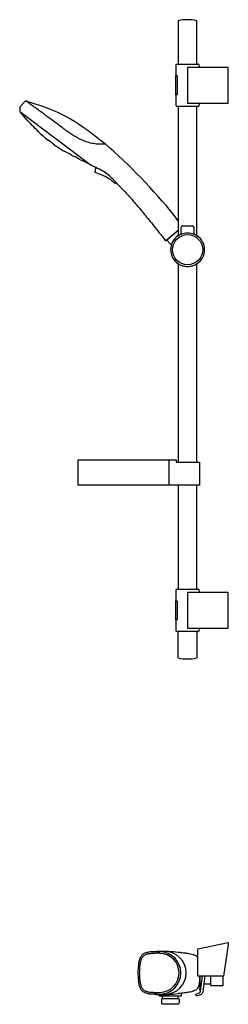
# Model space of a CAD drawing. Header units: millimetres. Extents: x -246 to 0, y -37 to 1125.
import ezdxf

# ---------------------------------------------------------------- set-up
doc = ezdxf.new("R2010")
doc.units = ezdxf.units.MM
doc.header["$MEASUREMENT"] = 0
doc.layers.add('PLANNING', color=1, linetype='Continuous')

# ---------------------------------------------------------------- blocks, each defined once
blk = doc.blocks.new('84820000_r')
at = {"layer": 'PLANNING'}
for p, q in [((-59, 1123.9), (-59, 1072.9)), ((-37, 1072.9), (-37, 1123.9)), ((-61.5, 1068.9), (-61.4, 1072.5)), ((-60.9, 1072.9), (-35.1, 1072.9)), ((-34.6, 1072.5), (-34.5, 1069.4)), ((-61.7, 1059.3), (-60.7, 1059.3)), ((-61.7, 1036.6), (-61.7, 1059.3)), ((-61.5, 1059.3), (-61.5, 1068.9)), ((-60.3, 1058.5), (-60.3, 1037.4)), ((-34, 1068.9), (-48, 1068.9)), ((-48, 1068.9), (-48, 1026.9)), ((0, 1068.9), (-34, 1068.9)), ((0, 1026.9), (0, 1068.9)), ((-60.7, 1036.6), (-61.7, 1036.6)), ((-61.5, 1026.9), (-61.5, 1036.6)), ((-239.4, 1028.9), (-246, 1021.9)), ((-238, 1029.1), (-239.4, 1028.9)), ((-237.7, 1028.9), (-237.6, 1029)), ((-61.4, 1023.4), (-61.5, 1026.9)), ((-35.1, 1022.9), (-60.9, 1022.9)), ((-59, 1022.9), (-59, 870.2)), ((-48, 1026.9), (-34, 1026.9)), ((-37, 870.2), (-37, 1022.9)), ((-34.5, 1026.5), (-34.6, 1023.4)), ((-34, 1026.9), (0, 1026.9)), ((-246, 1021.9), (-245.7, 1016.9)), ((-245.7, 1016.9), (-161.7, 953.5)), ((-245.4, 1016.5), (-245.3, 1016.6)), ((-245.4, 1016.5), (-244.8, 1015.8)), ((-245.4, 1016.5), (-245.4, 1016.5)), ((-224.2, 993.1), (-224.2, 993.1)), ((-206.2, 978.4), (-212.5, 983.2)), ((-145, 979), (-145.4, 978.5)), ((-144.2, 977.9), (-145, 978.5)), ((-144.1, 977.8), (-144.2, 977.9)), ((-162.7, 954.3), (-162.8, 954.2)), ((-157.8, 951.6), (-157.8, 951.6)), ((-156.5, 950.4), (-157.2, 944.8)), ((-156.2, 950.7), (-156.5, 950.4)), ((-133.4, 932.5), (-131.9, 931.9)), ((-131.9, 931.9), (-131.7, 932.1)), ((-73.5, 864.6), (-63.9, 872.7)), ((-59, 876.3), (-72.5, 865)), ((-63.9, 872.7), (-59, 876.8)), ((-55.7, 871.8), (-55.5, 871.9)), ((-55.5, 871.8), (-55.5, 879.9)), ((-53.5, 881.9), (-42.5, 881.9)), ((-40.5, 879.9), (-40.5, 871.8)), ((-40.5, 871.9), (-40.3, 871.8)), ((-72.5, 865), (-67.2, 859.3)), ((-55.7, 871.7), (-55.7, 871.8)), ((-40.3, 871.8), (-40.3, 871.7)), ((-59, 837.3), (-59, 602.9)), ((-37, 602.9), (-37, 837.3)), ((-35.8, 838.1), (-35.8, 838.1)), ((-177.1, 575.6), (-177.1, 605.6)), ((-177.1, 605.6), (-69.9, 605.6)), ((-69.9, 575.6), (-69.9, 605.6)), ((-69.9, 605.6), (-61.6, 605.6)), ((-61.6, 605.6), (-61.6, 602.9)), ((-61.6, 602.9), (-34, 602.9)), ((-34, 602.9), (-34, 575.6)), ((-34, 575.6), (-177.1, 575.6)), ((-59, 575.6), (-59, 452.9)), ((-37, 452.9), (-37, 575.6)), ((-61.5, 448.9), (-61.4, 452.5)), ((-61.5, 439.3), (-61.5, 448.9)), ((-60.9, 452.9), (-35.1, 452.9)), ((-48, 448.9), (-48, 406.9)), ((-34, 448.9), (-48, 448.9)), ((-34.6, 452.5), (-34.5, 449.4)), ((0, 448.9), (-34, 448.9)), ((0, 406.9), (0, 448.9)), ((-61.7, 416.6), (-61.7, 439.3)), ((-61.7, 439.3), (-60.7, 439.3)), ((-60.3, 438.5), (-60.3, 417.4)), ((-60.7, 416.6), (-61.7, 416.6)), ((-61.5, 406.9), (-61.5, 416.6)), ((-61.4, 403.4), (-61.5, 406.9)), ((-48, 406.9), (-34, 406.9)), ((-34, 406.9), (0, 406.9)), ((-35.1, 402.9), (-60.9, 402.9)), ((-59, 371.9), (-59, 402.9)), ((-37, 402.9), (-37, 371.9)), ((-34.5, 406.5), (-34.6, 403.4)), ((-89.7, 24.9), (-84.5, 25.2)), ((-87.7, 25), (-81.1, 25.6)), ((-33.8, -4), (-33.8, -10.9)), ((-81.6, -23), (-80.8, -23)), ((-28.8, -13), (-21, -13)), ((-84.5, -25.2), (-89.7, -24.9)), ((-81.1, -27.6), (-81.1, -25.5)), ((-55.4, -27.6), (-81.1, -27.6)), ((-78.5, -30.8), (-77.4, -30.1)), ((-78.5, -35.6), (-78.5, -30.9)), ((-77.4, -30.1), (-77.4, -27.6)), ((-77.4, -30.1), (-59.1, -30.1)), ((-59.1, -30.1), (-59.1, -27.6)), ((-59.1, -30.1), (-58.1, -30.8)), ((-58.1, -30.9), (-58.1, -35.6)), ((-55.4, -24.1), (-55.4, -27.6)), ((-77.5, -37.1), (-78.5, -35.6)), ((-59.1, -37.1), (-77.5, -37.1)), ((-58.1, -35.6), (-59.1, -37.1))]:
    blk.add_line(p, q, dxfattribs=at)
blk.add_lwpolyline([(-36, -4), (-36, 28.3), (0, 36), (0, 33), (-5.8, -4)], close=True, dxfattribs=at)
blk.add_lwpolyline([(-27.6, -4), (-30, -22.3, -0.282111), (-32.9, -25.9), (-37.4, -27.5), (-38.3, -25), (-34.2, -23.5, 0.282111), (-32.6, -21.5), (-30.3, -4)], format="xyb", dxfattribs=at)
for points in [[(-33.5, -4), (-33.5, -13), (-31.5, -13)], [(-21, -4), (-21, -14), (-20.4, -15), (-6, -15), (-6, -4)], [(-32.5, -20.6), (-33.6, -20.5), (-32.9, -13)]]:
    blk.add_lwpolyline(points, dxfattribs=at)
blk.add_circle((-48, 853.7), 17.8, dxfattribs=at)
for centre, radius, start, end in [((-50.7, 1094.2), 30.9, 84.8896, 105.4944), ((-45.3, 1094.2), 30.9, 74.5056, 95.1104), ((-60.9, 1072.4), 0.501, 90, 178.9133), ((-35.1, 1072.4), 0.5, 1, 90.0867), ((-34, 1069.4), 0.5, 180.9598, 267.2691), ((-61.1, 1058.6), 0.763, 349.2279, 59.431), ((-61.1, 1037.2), 0.763, 300.5712, 10.7699), ((-60.9, 1023.4), 0.5, 181, 270.0466), ((-35.1, 1023.4), 0.5, 270, 358.9534), ((-34, 1026.4), 0.501, 92.4927, 179), ((-321, 948.1), 101.9, 35.828, 41.6193), ((-271.3, 970.1), 50.1, 37.4092, 48.5383), ((-274, 951.3), 65, 40.0701, 49.0249), ((-91, 1137.6), 196.5, 227.3402, 231.7808), ((-91.9, 1136.3), 195, 234.1128, 238.5902), ((-125.6, 996.5), 26.3, 224.8869, 227.6736), ((-98.5, 1026.2), 66.5, 227.6736, 230.8694), ((-220, 910.6), 65, 56.8734, 65.8304), ((-202.7, 918.3), 50.1, 57.3587, 68.4878), ((-564.9, 493.7), 641.4, 37.9316, 48.5681), ((-238.8, 813.8), 159.6, 61.5481, 66.5933), ((-297.6, 676.3), 308.7, 63.0857, 63.8922), ((-190.7, 886.4), 73, 61.7694, 63.179), ((-538.8, -110), 1121.7, 69.6529, 70.1061), ((-180.1, 893.8), 61.7, 58.6279, 67.2265), ((-161.3, 907.9), 36, 59.845, 69.6529), ((-180, 894), 61.5, 44.18, 58.6279), ((-163.4, 902.1), 42.2, 52.4543, 61.4127), ((-74.5, 1022), 107.2, 233.8541, 236.6838), ((-182.3, 891.8), 64.7, 38.529, 44.18), ((-47.9, 852.4), 20.9, 90.3655, 112.1356), ((-53.5, 879.9), 2, 90, 180.0001), ((-48.1, 852.4), 20.9, 67.8642, 89.6347), ((-42.5, 879.9), 2, 0, 89.9999), ((-73.9, 865.1), 0.6, 217.1203, 309.9485), ((-48, 853.7), 20, 123.367, 180), ((-48, 853.7), 20, 360, 56.633), ((-48, 853.7), 20, 180, 236.633), ((-48, 853.7), 20, 303.367, 0), ((-60.9, 452.4), 0.501, 90, 178.9133), ((-35.1, 452.4), 0.5, 1, 90.0867), ((-34, 449.4), 0.5, 180.9598, 267.2691), ((-61.1, 438.6), 0.763, 349.2279, 59.431), ((-61.1, 417.2), 0.763, 300.5712, 10.7699), ((-34, 406.4), 0.501, 92.4927, 179), ((-60.9, 403.4), 0.5, 181, 270.0466), ((-35.1, 403.4), 0.5, 270, 358.9534), ((-50.7, 401.7), 30.9, 254.5039, 275.1104), ((-45.3, 401.7), 30.9, 264.8896, 285.4958), ((-76.8, -129.2), 154.6, 89.3162, 92.8874), ((-80.9, 0.1), 24.9, 359.7558, 89.6056), ((-75, 0.1), 25.3, 359.7559, 89.6081), ((-75.1, 6.5), 29.3, 166.5937, 170.8939), ((-81, 7.9), 23.2, 161.6094, 166.5937), ((-89.8, 10.8), 13.9, 154.1602, 161.6094), ((-92.1, 11.9), 11.4, 145.9657, 154.1104), ((-94.6, 13.6), 8.33, 135.6717, 145.8865), ((-94.5, 13.4), 8.55, 125.9359, 135.5855), ((-94.4, 13.3), 8.73, 116.0612, 125.8745), ((-92.7, 9.9), 12.5, 108.5554, 116.0392), ((-91.8, 7), 15.6, 101.8848, 108.5554), ((-89, -6.1), 28.9, 93.5865, 101.8848), ((-84.4, -80.2), 103.2, 90.9146, 93.5865), ((-82.6, -169.8), 192.9, 89.4864, 91.0233), ((-44.6, 10.7), 11.3, 52.0093, 69.1162), ((-42.4, 13.6), 7.74, 36.0126, 52.0093), ((-43.5, 12.7), 9.16, 34.7998, 36.0126), ((-31.4, 0), 75.2, 173.0904, 186.9096), ((-33.5, 0.1), 71.3, 173.0018, 180.094), ((-29.5, 0.1), 75.4, 180.094, 186.8091), ((-41.5, 1.1), 63.3, 170.8939, 173.0018), ((-80.9, -0.1), 24.9, 270.3944, 0.2442), ((-75, -0.1), 25.3, 270.3919, 0.2441), ((-11.6, 3.1), 93.5, 187.3382, 188.7638), ((-79, -7.3), 25.3, 188.7638, 193.7463), ((-47.3, -10.9), 13.5, 338.7843, 359.9964), ((-77.5, -6.9), 26.8, 193.7463, 198.0482), ((-90.9, -11.3), 12.8, 198.0482, 206.1796), ((-91.3, -11.5), 12.3, 206.1796, 213.7419), ((-95.1, -14), 7.77, 213.7419, 224.6977), ((-94.1, -13), 9.09, 224.6977, 233.7791), ((-94.7, -13.8), 8.16, 233.7791, 244.284), ((-92.3, -8.8), 13.7, 244.284, 251.1208), ((-92.1, -8.3), 14.2, 251.1208, 258.4388), ((-88.7, 8.5), 31.4, 258.4388, 266.0901), ((-85.2, 60.1), 83.1, 266.0901, 269.4093), ((-81.5, 411.7), 434.7, 269.4093, 269.9945), ((-44.6, -10.7), 11.3, 290.8838, 307.9907), ((-43.2, -12.4), 9.15, 307.9907, 338.7843), ((-80, 21), 46.6, 261.6586, 269.9064), ((-76.8, 129.2), 154.6, 267.1126, 270.6838), ((-79.7, 197.1), 222.7, 269.9064, 272.5976), ((-76.7, 131.9), 157.4, 272.5976, 276.4033)]:
    blk.add_arc(centre, radius, start, end, dxfattribs=at)
for points, knots in [([(-154.4, 978.3), (-156.5, 978.5), (-161, 979.2), (-169.2, 981.6), (-176, 984.6), (-181.8, 987.9), (-185.8, 990.5), (-189.7, 993.3), (-193.2, 995.9), (-199.6, 1000.7), (-206.6, 1005.9), (-216.6, 1013.3), (-223.3, 1018.2), (-229.7, 1022.8), (-233.6, 1025.7), (-236.3, 1027.8), (-237.8, 1029), (-238, 1029.1)], [-21.169141, -21.169141, -21.169141, -21.169141, -14.747085, -7.491277, 4.392582, 7.490653, 12.584204, 18.582622, 22.02183, 25.369076, 42.652821, 48.394252, 62.454209, 67.59972, 72.113617, 77.045521, 77.799891, 77.799891, 77.799891, 77.799891]), ([(-145, 978.5), (-145, 978.5), (-145, 978.5), (-145, 978.5), (-145.1, 978.5), (-145.2, 978.5), (-145.9, 978.5), (-146.8, 978.4), (-148.4, 978.3), (-150.3, 978.2), (-152.1, 978.2), (-153.4, 978.2), (-154.1, 978.3), (-154.4, 978.3)], [-30.582861, -30.582861, -30.582861, -30.582861, -30.560478, -30.532712, -30.473334, -30.365157, -30.111303, -28.627138, -27.596528, -25.234432, -23.047012, -22.133691, -21.169141, -21.169141, -21.169141, -21.169141]), ([(-131.7, 932.1), (-129.8, 930.3), (-126.2, 926.7), (-118.6, 918.7), (-110, 908.9), (-99.6, 896.4), (-90.3, 885), (-81.6, 874.1), (-76.7, 867.8), (-74.4, 864.7)], [233.33846, 233.33846, 233.33846, 233.33846, 240.994215, 248.947868, 266.352728, 279.96283, 297.989635, 310.401916, 321.857495, 321.857495, 321.857495, 321.857495]), ([(-55.5, 872), (-55.9, 871.9), (-56.7, 871.5), (-57.9, 870.9), (-58.8, 870.3), (-59.4, 869.9), (-59.8, 869.7), (-60, 869.5), (-60.2, 869.4), (-60.2, 869.4), (-60.3, 869.3), (-60.2, 869.4), (-60.2, 869.4), (-60.2, 869.4), (-60.1, 869.5), (-60, 869.6), (-59.9, 869.7), (-59.6, 869.9), (-59.2, 870.1), (-59, 870.3)], [0, 0, 0, 0, 1.308439, 2.683508, 3.968313, 4.538544, 4.868942, 5.329261, 5.407892, 5.480154, 5.49822, 5.521803, 5.568567, 5.639736, 5.734757, 5.821334, 5.92103, 6.202847, 7.096602, 7.096602, 7.096602, 7.096602]), ([(-37, 870.3), (-36.9, 870.2), (-36.6, 870), (-36.2, 869.8), (-36, 869.6), (-35.8, 869.4), (-35.8, 869.4), (-35.7, 869.4), (-35.7, 869.3), (-35.8, 869.4), (-35.8, 869.4), (-35.9, 869.4), (-35.9, 869.5), (-36, 869.5), (-36.1, 869.6), (-36.2, 869.7), (-36.4, 869.8), (-36.6, 869.9), (-37.2, 870.3), (-38.1, 870.9), (-39.3, 871.5), (-40.1, 871.9), (-40.5, 872)], [0, 0, 0, 0, 0.479053, 0.924027, 1.378682, 1.469681, 1.536896, 1.579766, 1.598881, 1.621141, 1.698784, 1.780876, 1.858004, 1.948351, 2.051945, 2.20975, 2.342125, 2.536243, 3.102589, 4.382966, 5.753599, 7.096639, 7.096639, 7.096639, 7.096639]), ([(-59, 837.2), (-59.1, 837.3), (-59.4, 837.4), (-59.8, 837.7), (-60, 837.9), (-60.2, 838), (-60.2, 838.1), (-60.3, 838.1), (-60.3, 838.1), (-60.2, 838.1), (-60.2, 838.1), (-60.1, 838), (-60, 837.9), (-59.9, 837.9), (-59.7, 837.7), (-59.3, 837.5), (-58.6, 837), (-57, 836.1), (-55.1, 835.2), (-53, 834.6), (-50.8, 834.1), (-49.1, 834), (-48, 834)], [0, 0, 0, 0, 0.475535, 0.921866, 1.377973, 1.469267, 1.5367, 1.579708, 1.598882, 1.621217, 1.699119, 1.805804, 1.917798, 2.090944, 2.254708, 2.643811, 3.365211, 4.883881, 8.157416, 9.701996, 11.463855, 14.784505, 14.784505, 14.784505, 14.784505]), ([(-48, 834), (-46.9, 834), (-45.2, 834.1), (-43, 834.6), (-40.9, 835.2), (-39, 836.1), (-37.4, 837), (-36.7, 837.5), (-36.3, 837.7), (-36.1, 837.9), (-35.9, 838), (-35.8, 838.1), (-35.8, 838.1), (-35.7, 838.1), (-35.8, 838.1), (-35.8, 838.1), (-35.8, 838), (-35.9, 838), (-36.1, 837.8), (-36.4, 837.6), (-36.8, 837.3), (-37, 837.2)], [14.784505, 14.784505, 14.784505, 14.784505, 18.095121, 19.854777, 21.400909, 24.673106, 26.187888, 26.909125, 27.300077, 27.465243, 27.778887, 27.880572, 27.952595, 27.970604, 27.994112, 28.040724, 28.111661, 28.206373, 28.392045, 28.672974, 29.568985, 29.568985, 29.568985, 29.568985]), ([(-80.7, 25), (-82.3, 25), (-84.9, 25), (-89, 24.9), (-92.9, 24.7), (-96.8, 23.9), (-100, 22.5), (-102.5, 20.4), (-104.3, 17.5), (-105.5, 13.6), (-105.9, 10.7), (-106.1, 9.1)], [56.124495, 56.124495, 56.124495, 56.124495, 60.80308, 63.823442, 68.529095, 72.512044, 75.70388, 78.839175, 82.151144, 85.986979, 90.964633, 90.964633, 90.964633, 90.964633]), ([(-81.1, 25.6), (-73.9, 26.1), (-65, 25.2), (-55.1, 24.1), (-51, 23.6), (-47.2, 23), (-43.5, 22.3), (-41.4, 21.7), (-40.5, 21.3)], [-28.186211, -28.186211, -28.186211, -28.186211, -6.010823, -1.469061, 1.789795, 6.473322, 10.022988, 12.951436, 12.951436, 12.951436, 12.951436]), ([(-80.8, -23), (-68.3, -23), (-58.1, -12.7), (-58.1, 12.8), (-68.3, 22.9), (-80.8, 23)], [127.943834, 127.943834, 127.943834, 127.943834, 164.261153, 164.261153, 200.624459, 200.624459, 200.624459, 200.624459]), ([(-106.1, -9.1), (-105.9, -10.7), (-105.5, -13.6), (-104.3, -17.5), (-102.5, -20.4), (-100, -22.5), (-96.8, -23.9), (-92.9, -24.7), (-89, -24.9), (-84.9, -25), (-82.3, -25), (-80.7, -25)], [109.113066, 109.113066, 109.113066, 109.113066, 114.090719, 117.926555, 121.238524, 124.373819, 127.565655, 131.548604, 136.254258, 139.27462, 143.953204, 143.953204, 143.953204, 143.953204]), ([(-40.5, -21.3), (-40.9, -21.5), (-41.9, -21.8), (-43.9, -22.4), (-47.2, -23), (-52.5, -23.8), (-56.6, -24.2), (-59.2, -24.5)], [75.6402, 75.6402, 75.6402, 75.6402, 76.9511, 78.568647, 82.118313, 86.80184, 94.602458, 94.602458, 94.602458, 94.602458])]:
    blk.add_open_spline(points, degree=3, knots=knots, dxfattribs=at)
blk.add_open_spline([(-237.6, 1029), (-191, 1015.6), (-177.9, 1004), (-145, 979)], degree=3, dxfattribs=at)

msp = doc.modelspace()

# ---------------------------------------------------------------- block references
msp.add_blockref('84820000_r', (0, 0))

doc.saveas('drawing.dxf')
